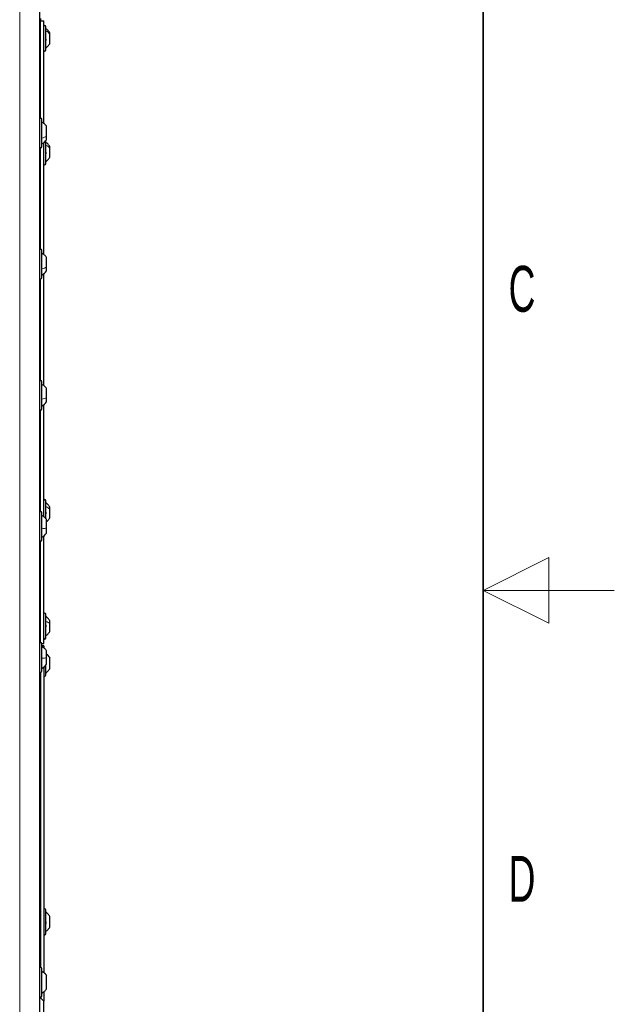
# Paper-space layout 'Blatt3' of a CAD drawing. Header units: millimetres. Extents: x 5 to 418, y 2 to 292.
# Tile 81 of 82: x 373 to 418, y 116 to 191. Entities that reach past the tile are written whole.
import ezdxf

# ---------------------------------------------------------------- set-up
doc = ezdxf.new("R2010")
doc.units = ezdxf.units.MM
doc.layers.add('SLD-0', color=7, linetype='Continuous')
doc.styles.add('SLDTEXTSTYLE1', font='TXT', dxfattribs={"width": 0.605})

psp = doc.layouts.new('Blatt3')

# ---------------------------------------------------------------- linework, layer by layer
at = {"color": 7, "linetype": 'Continuous', "lineweight": 18}
for p, q in [((372.6479, 100.7016), (372.6479, 246.5349)), ((374.8792, 144.7684), (374.8796, 144.7684))]:
    psp.add_line(p, q, dxfattribs=at)
at = {"color": 7, "linetype": 'Continuous', "lineweight": 25}
for p, q in [((374.1479, 246.5349), (374.1479, 100.7016)), ((374.2312, 190.8599), (374.2312, 190.6933)), ((374.2312, 190.6933), (374.4812, 190.6933)), ((374.2312, 183.2669), (374.2312, 190.6933)), ((374.4812, 182.8723), (374.4812, 190.6933)), ((374.6479, 188.4599), (374.6479, 190.2599)), ((374.9396, 189.68), (374.9396, 189.7724)), ((374.9396, 188.9474), (374.9396, 189.68)), ((374.3479, 181.1016), (374.3479, 183.1683)), ((374.6979, 181.8907), (374.6979, 182.6483)), ((374.6979, 181.6216), (374.6979, 181.8907)), ((374.2312, 173.2669), (374.2312, 181.003)), ((374.4812, 172.8723), (374.4812, 181.39)), ((374.6479, 179.7933), (374.6479, 181.5541)), ((374.9396, 180.9877), (374.9396, 181.1058)), ((374.9396, 180.2808), (374.9396, 180.9877)), ((374.3479, 171.1016), (374.3479, 173.1683)), ((374.6979, 171.9157), (374.6979, 172.6483)), ((374.4812, 162.8723), (374.4812, 171.39)), ((374.6979, 171.6216), (374.6979, 171.9157)), ((374.2312, 163.2669), (374.2312, 171.003)), ((374.3479, 161.1016), (374.3479, 163.1683)), ((374.6979, 161.9448), (374.6979, 162.6483)), ((374.6979, 161.6216), (374.6979, 161.9448)), ((374.2312, 153.2669), (374.2312, 161.003)), ((374.4812, 152.8723), (374.4812, 161.39)), ((374.6479, 152.6973), (374.6479, 154.0933)), ((374.9396, 153.4485), (374.9396, 153.6058)), ((374.9396, 152.7808), (374.9396, 153.4485)), ((374.3479, 151.1016), (374.3479, 153.1683)), ((374.6979, 152.0228), (374.6979, 152.6483)), ((374.6979, 151.6216), (374.6979, 152.0228)), ((374.2312, 143.2669), (374.2312, 151.003)), ((374.4812, 143.1933), (374.4812, 151.39)), ((374.6479, 143.6266), (374.6479, 145.4266)), ((374.9396, 144.7272), (374.9396, 144.9391)), ((374.9396, 144.1141), (374.9396, 144.7272)), ((374.3447, 143.1933), (374.4812, 143.1933)), ((374.3479, 141.1016), (374.3479, 143.1683)), ((374.4812, 143.0266), (374.3479, 143.0266)), ((374.4812, 143.0266), (374.4812, 142.8723)), ((374.6979, 142.1036), (374.6979, 142.6483)), ((374.6979, 141.6216), (374.6979, 142.1036)), ((374.9396, 141.2808), (374.9396, 142.1058)), ((374.4812, 141.39), (374.4812, 118.1056)), ((374.6479, 140.7933), (374.6479, 141.5541)), ((374.2312, 141.003), (374.2312, 118.5002)), ((374.6479, 121.0766), (374.6479, 122.8766)), ((374.9396, 121.5705), (374.9396, 122.3888)), ((374.9396, 121.5645), (374.9396, 121.5705)), ((374.3479, 116.3349), (374.3479, 118.4016)), ((374.6979, 116.8549), (374.6979, 117.8816)), ((374.4812, 116.6233), (374.4812, 115.9266)), ((374.4812, 115.9266), (374.1479, 116.2599)), ((374.4812, 107.0933), (374.4812, 115.9266))]:
    psp.add_line(p, q, dxfattribs=at)
for centre, radius, start, end in [((374.5646, 190.2599), 0.0833, 0, 180), ((374.5646, 188.4599), 0.0833, 180, 0), ((374.2479, 183.1683), 0.1, 0, 180), ((374.2479, 181.1016), 0.1, 180, 360), ((373.85, 182.1976), 1.025, 299.060563, 325.811896), ((374.5646, 179.7933), 0.0833, 180, 0), ((374.2479, 173.1683), 0.1, 0, 180), ((373.85, 172.1976), 1.025, 299.060563, 325.811896), ((374.2479, 171.1016), 0.1, 180, 360), ((374.2479, 163.1683), 0.1, 0, 180), ((373.85, 162.1976), 1.025, 299.060563, 325.811896), ((374.2479, 161.1016), 0.1, 180, 360), ((374.5646, 154.0933), 0.0833, 0, 180), ((374.2479, 153.1683), 0.1, 0, 180), ((374.2479, 151.1016), 0.1, 180, 360), ((373.85, 152.1976), 1.025, 299.060563, 325.811896), ((374.5646, 145.4266), 0.0833, 0, 180), ((374.5646, 143.6266), 0.0833, 180, 0), ((374.2479, 143.1683), 0.1, 0, 180), ((373.85, 142.1976), 1.025, 299.060563, 325.811896), ((374.2479, 141.1016), 0.1, 180, 360), ((374.5646, 140.7933), 0.0833, 180, 360), ((374.5646, 122.8766), 0.0833, 0, 180), ((374.5646, 121.0766), 0.0833, 180, 0), ((374.2479, 118.4016), 0.1, 0, 180), ((374.2479, 116.3349), 0.1, 180, 360)]:
    psp.add_arc(centre, radius, start, end, dxfattribs=at)
for points, knots in [([(374.9396, 189.7724), (374.9001, 189.8343), (374.8213, 189.9579), (374.7057, 190.0482), (374.6479, 190.0933)], [0, 0, 0, 0, 0.5, 1, 1, 1, 1]), ([(374.6194, 189.315), (374.6233, 189.31), (374.6311, 189.3), (374.6403, 189.2778), (374.6464, 189.2522), (374.6486, 189.2259), (374.6464, 189.2029), (374.6403, 189.1865), (374.6311, 189.1777), (374.6233, 189.1783), (374.6194, 189.1787)], [0, 0, 0, 0, 0.1252207, 0.2494814, 0.3743239, 0.4990613, 0.6238954, 0.7493873, 0.8744403, 1, 1, 1, 1]), ([(374.6479, 188.6266), (374.7057, 188.6717), (374.8213, 188.762), (374.9001, 188.8856), (374.9396, 188.9474)], [0, 0, 0, 0, 0.50000001, 1, 1, 1, 1]), ([(374.9396, 181.1058), (374.9001, 181.1676), (374.8213, 181.2913), (374.7057, 181.3815), (374.6479, 181.4266)], [0, 0, 0, 0, 0.4999999, 1, 1, 1, 1]), ([(374.6194, 180.6786), (374.6233, 180.6742), (374.6311, 180.6654), (374.6403, 180.6443), (374.6464, 180.6193), (374.6486, 180.5926), (374.6464, 180.5684), (374.6403, 180.5503), (374.6311, 180.5392), (374.6233, 180.5384), (374.6194, 180.538)], [0, 0, 0, 0, 0.1252207, 0.2494814, 0.3743239, 0.4990613, 0.6238954, 0.7493873, 0.8744403, 1, 1, 1, 1]), ([(374.6479, 179.9599), (374.7057, 180.0051), (374.8213, 180.0953), (374.9001, 180.2189), (374.9396, 180.2808)], [0, 0, 0, 0, 0.5000001, 1, 1, 1, 1]), ([(374.6979, 172.6483), (374.6489, 172.7119), (374.551, 172.8391), (374.4156, 172.9252), (374.3479, 172.9683)], [0, 0, 0, 0, 0.5, 1, 1, 1, 1]), ([(374.6979, 162.6483), (374.6489, 162.7119), (374.551, 162.8391), (374.4156, 162.9252), (374.3479, 162.9683)], [0, 0, 0, 0, 0.49999986, 1, 1, 1, 1]), ([(374.6194, 153.2201), (374.6233, 153.2166), (374.6311, 153.2095), (374.6403, 153.1904), (374.6464, 153.1664), (374.6486, 153.1396), (374.6464, 153.1142), (374.6403, 153.0938), (374.6311, 153.0799), (374.6233, 153.0771), (374.6194, 153.0757)], [0, 0, 0, 0, 0.1252207, 0.2494814, 0.3743239, 0.4990613, 0.6238954, 0.7493873, 0.8744403, 1, 1, 1, 1]), ([(374.9396, 153.6058), (374.9001, 153.6676), (374.8213, 153.7912), (374.7057, 153.8815), (374.6479, 153.9266)], [0, 0, 0, 0, 0.4999999, 1, 1, 1, 1]), ([(374.6979, 152.6483), (374.6489, 152.7119), (374.551, 152.8391), (374.4156, 152.9252), (374.3479, 152.9683)], [0, 0, 0, 0, 0.5, 1, 1, 1, 1]), ([(374.6979, 152.5037), (374.7377, 152.5354), (374.8348, 152.6128), (374.9007, 152.7185), (374.9396, 152.7808)], [0, 0, 0, 0, 0.4102119, 1, 1, 1, 1]), ([(374.9396, 144.9391), (374.9001, 145.0009), (374.8213, 145.1246), (374.7057, 145.2148), (374.6479, 145.2599)], [0, 0, 0, 0, 0.5, 1, 1, 1, 1]), ([(374.6194, 144.6046), (374.6233, 144.6022), (374.6311, 144.5975), (374.6403, 144.5811), (374.6464, 144.559), (374.6486, 144.5328), (374.6464, 144.5063), (374.6403, 144.4836), (374.6311, 144.4665), (374.6233, 144.4613), (374.6194, 144.4587)], [0, 0, 0, 0, 0.1252207, 0.2494814, 0.3743239, 0.4990613, 0.6238954, 0.7493873, 0.8744403, 1, 1, 1, 1]), ([(374.6479, 143.7933), (374.7057, 143.8384), (374.8213, 143.9286), (374.9001, 144.0523), (374.9396, 144.1141)], [0, 0, 0, 0, 0.5, 1, 1, 1, 1]), ([(374.6979, 142.6483), (374.6489, 142.7119), (374.551, 142.8391), (374.4156, 142.9252), (374.3479, 142.9683)], [0, 0, 0, 0, 0.4999999, 1, 1, 1, 1]), ([(374.6979, 142.3829), (374.7377, 142.3511), (374.8348, 142.2738), (374.9007, 142.1681), (374.9396, 142.1058)], [0, 0, 0, 0, 0.4102118, 1, 1, 1, 1]), ([(374.9396, 142.1022), (374.9007, 142.164), (374.8348, 142.2687), (374.7377, 142.3454), (374.6979, 142.3769)], [0, 0, 0, 0, 0.5897882, 1, 1, 1, 1]), ([(374.9396, 122.3888), (374.9001, 122.4505), (374.8213, 122.5741), (374.7057, 122.6643), (374.6479, 122.7093)], [0, 0, 0, 0, 0.5, 1, 1, 1, 1]), ([(374.6194, 121.9927), (374.6233, 121.9889), (374.6311, 121.9814), (374.6403, 121.9617), (374.6464, 121.9374), (374.6486, 121.9106), (374.6464, 121.8854), (374.6403, 121.8656), (374.6311, 121.8524), (374.6233, 121.8501), (374.6194, 121.849)], [0, 0, 0, 0, 0.1252217, 0.2494831, 0.3743256, 0.4990628, 0.6238964, 0.749388, 0.8744406, 1, 1, 1, 1]), ([(374.6479, 121.2439), (374.7057, 121.289), (374.8213, 121.3791), (374.9001, 121.5027), (374.9396, 121.5645)], [0, 0, 0, 0, 0.5, 1, 1, 1, 1]), ([(374.6979, 117.8816), (374.6489, 117.9452), (374.551, 118.0723), (374.4156, 118.1585), (374.3479, 118.2015)], [0, 0, 0, 0, 0.5, 1, 1, 1, 1])]:
    psp.add_open_spline(points, degree=3, knots=knots, dxfattribs=at)
at = {"color": 7, "linetype": 'Continuous', "lineweight": 18}
for points in [[(374.6479, 189.9289), (374.7057, 189.8939), (374.8213, 189.8239), (374.9001, 189.728), (374.9396, 189.68)], [(374.3479, 181.7385), (374.4156, 181.759), (374.551, 181.8), (374.6489, 181.8605), (374.6979, 181.8907)], [(374.6479, 181.2166), (374.7057, 181.1844), (374.8213, 181.12), (374.9001, 181.0318), (374.9396, 180.9877)], [(374.3479, 171.779), (374.4156, 171.7974), (374.551, 171.8342), (374.6489, 171.8885), (374.6979, 171.9157)], [(374.3479, 161.8262), (374.4156, 161.8422), (374.551, 161.8741), (374.6489, 161.9212), (374.6979, 161.9448)], [(374.6479, 153.647), (374.7057, 153.6191), (374.8213, 153.5632), (374.9001, 153.4867), (374.9396, 153.4485)], [(374.3479, 151.9528), (374.4156, 151.9622), (374.551, 151.9811), (374.6489, 152.0089), (374.6979, 152.0228)], [(374.6479, 144.8832), (374.7057, 144.8613), (374.8213, 144.8174), (374.9001, 144.7573), (374.9396, 144.7272)], [(374.3479, 142.0841), (374.4156, 142.0867), (374.551, 142.092), (374.6489, 142.0997), (374.6979, 142.1036)], [(374.6479, 121.2547), (374.7057, 121.2991), (374.8213, 121.3879), (374.9001, 121.5097), (374.9396, 121.5705)]]:
    psp.add_open_spline(points, degree=3, dxfattribs=at)
at = {"color": 7, "linetype": 'Continuous', "lineweight": 25}
for points in [[(374.6979, 182.6483), (374.6489, 182.7119), (374.551, 182.8391), (374.4156, 182.9252), (374.3479, 182.9683)], [(374.6479, 140.9599), (374.7057, 141.0051), (374.8213, 141.0953), (374.9001, 141.219), (374.9396, 141.2808)], [(374.3479, 118.2016), (374.4156, 118.1585), (374.551, 118.0724), (374.6489, 117.9452), (374.6979, 117.8816)], [(374.3479, 116.5349), (374.4156, 116.578), (374.551, 116.6642), (374.6489, 116.7914), (374.6979, 116.8549)]]:
    psp.add_open_spline(points, degree=3, dxfattribs=at)
at = {"layer": 'SLD-0', "lineweight": 35}
psp.add_line((408, 12), (408, 282.5), dxfattribs=at)
at = {"layer": 'SLD-0', "lineweight": 18}
for p, q in [((413, 149.75), (408, 147.25)), ((413, 144.75), (413, 149.75)), ((418, 147.25), (408, 147.25)), ((408, 147.25), (413, 144.75))]:
    psp.add_line(p, q, dxfattribs=at)

# ---------------------------------------------------------------- texts
at = {"layer": 'SLD-0', "char_height": 3.5, "attachment_point": 2, "style": 'SLDTEXTSTYLE1'}
for s, insert in [('C', (410.9597, 172.0011)), ('D', (410.9597, 127.0011))]:
    psp.add_mtext(s, dxfattribs=dict(at, insert=insert))

doc.saveas('drawing.dxf')
